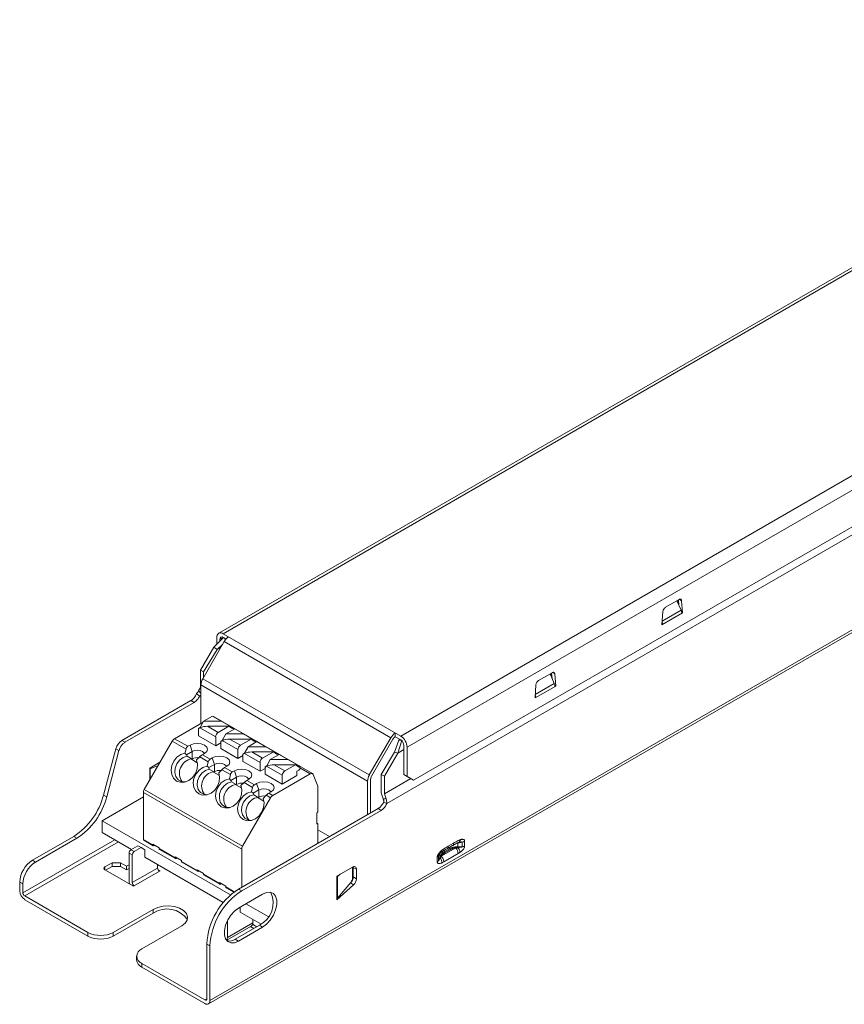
# Model space of a CAD drawing. Header units: millimetres. Extents: x 41 to 225, y 349 to 461.
# Tile 1 of 2: x 41 to 133, y 349 to 459. Entities that reach past the tile are written whole.
import ezdxf

# ---------------------------------------------------------------- set-up
doc = ezdxf.new("R2010")
doc.units = ezdxf.units.MM

msp = doc.modelspace()

# ---------------------------------------------------------------- linework, layer by layer
at = {"color": 7, "linetype": 'Continuous', "lineweight": 15}
for p, q in [((181.34, 459.04), (62.83, 390.63)), ((181.84, 458.99), (63.33, 390.58)), ((83.12, 379.15), (201.64, 447.56)), ((202.34, 446.34), (83.83, 377.92)), ((61.69, 349.29), (224.32, 443.18)), ((61.85, 349.66), (224.49, 443.54)), ((204.78, 442.78), (81.56, 371.65)), ((84.54, 374.25), (201.64, 441.85)), ((114.15, 394.39), (112.63, 393.52)), ((113.91, 394.26), (114.39, 393.2)), ((114.04, 394.33), (114.04, 393.98)), ((114.09, 394.36), (114.13, 393.77)), ((114.54, 392.9), (114.43, 394.26)), ((112.35, 393.05), (112.24, 391.58)), ((114.54, 392.9), (112.24, 391.58)), ((114.54, 392.9), (114.45, 392.95)), ((112.31, 391.62), (112.25, 391.65)), ((62.28, 389.09), (63.35, 390.16)), ((62.62, 390.17), (62.62, 389.43)), ((62.97, 389.78), (62.97, 389.97)), ((63.33, 390.58), (83.12, 379.15)), ((63.33, 390.17), (63.65, 389.98)), ((63.6, 389.93), (63.43, 390.11)), ((60.79, 386.52), (62.28, 389.09)), ((61.05, 385.56), (63.44, 389.7)), ((61.15, 386.31), (62.64, 388.8)), ((62.28, 389.09), (62.64, 388.8)), ((62.64, 388.8), (63.28, 389.42)), ((62.64, 388.8), (63.06, 389.05)), ((82.01, 378.97), (63.44, 389.7)), ((61.15, 386.31), (60.79, 386.52)), ((60.79, 384.56), (60.79, 386.52)), ((61.05, 385.56), (79.62, 374.83)), ((61.15, 385.73), (61.15, 386.31)), ((100.01, 386.23), (98.49, 385.35)), ((99.77, 386.09), (100.24, 385.03)), ((99.9, 386.16), (99.9, 385.81)), ((99.94, 386.19), (99.99, 385.6)), ((100.4, 384.74), (100.29, 386.09)), ((60.59, 384.21), (60.79, 384.56)), ((79.41, 374.14), (60.84, 384.86)), ((60.84, 380.57), (60.84, 384.86)), ((98.2, 384.89), (98.1, 383.41)), ((100.4, 384.74), (98.1, 383.41)), ((100.4, 384.74), (100.31, 384.79)), ((60.7, 383.6), (60.35, 383.9)), ((60.7, 383.6), (60.84, 383.67)), ((98.1, 383.49), (98.17, 383.45)), ((52.02, 378.67), (59.73, 383.12)), ((52.38, 378.47), (60.09, 382.92)), ((59.73, 383.12), (60.09, 382.92)), ((62.14, 381.4), (61.15, 380.83)), ((63.12, 380.83), (62.14, 381.4)), ((73.28, 374.98), (62.32, 381.31)), ((57.9, 378.87), (61.08, 380.71)), ((60.75, 380.11), (60.58, 380.01)), ((60.58, 380.01), (60.61, 380)), ((60.58, 380.01), (60.58, 379.2)), ((60.61, 380), (60.74, 380.08)), ((62.49, 379.07), (60.74, 380.08)), ((61.15, 380.83), (60.75, 380.11)), ((60.75, 380.11), (60.8, 380.11)), ((63.12, 380.83), (61.15, 380.83)), ((61.58, 380.25), (62.77, 379.56)), ((61.58, 380.25), (63.97, 380.25)), ((62.77, 379.56), (63.97, 380.25)), ((63.12, 380.83), (64.37, 380.11)), ((64.61, 379.97), (63.63, 379.4)), ((63.97, 380.25), (64.37, 380)), ((64.19, 380.11), (64.37, 380.11)), ((64.47, 380.05), (64.37, 380.11)), ((64.37, 380), (64.47, 380.05)), ((64.47, 380.05), (64.47, 379.89)), ((65.6, 379.4), (64.61, 379.97)), ((57.9, 378.87), (59.38, 378.02)), ((62.49, 378.09), (60.58, 379.2)), ((62.49, 378.09), (62.49, 379.07)), ((63.63, 379.4), (63.23, 378.68)), ((65.6, 379.4), (63.63, 379.4)), ((64.05, 378.83), (65.25, 378.14)), ((64.05, 378.83), (66.44, 378.83)), ((65.25, 378.14), (66.44, 378.83)), ((65.6, 379.4), (66.84, 378.68)), ((66.44, 378.83), (66.84, 378.57)), ((82.01, 378.97), (79.62, 374.83)), ((79.87, 374.69), (82.26, 378.83)), ((82.51, 379.09), (82.51, 379.5)), ((82.51, 379.09), (83.12, 378.74)), ((83.04, 378.79), (82.92, 378.72)), ((49.98, 372.59), (51.36, 377.75)), ((51.71, 377.55), (51.36, 377.75)), ((52.02, 378.67), (52.38, 378.47)), ((57.65, 378.61), (54.53, 373.21)), ((59.19, 377.72), (57.65, 378.61)), ((59.07, 377.24), (59.19, 377.72)), ((59.63, 378.16), (59.38, 378.02)), ((59.63, 378.16), (59.87, 377.44)), ((63.06, 378.42), (62.49, 378.09)), ((63.23, 378.68), (63.06, 378.58)), ((63.06, 378.58), (63.08, 378.57)), ((63.06, 378.58), (63.06, 377.77)), ((64.96, 376.67), (63.06, 377.77)), ((63.08, 378.57), (63.22, 378.65)), ((64.96, 377.65), (63.22, 378.65)), ((63.23, 378.68), (63.27, 378.68)), ((66.1, 377.97), (65.7, 377.25)), ((67.09, 378.54), (66.1, 377.97)), ((68.07, 377.97), (66.1, 377.97)), ((66.67, 378.68), (66.84, 378.68)), ((66.94, 378.62), (66.84, 378.68)), ((66.84, 378.57), (66.94, 378.62)), ((66.94, 378.62), (66.94, 378.46)), ((68.07, 377.97), (67.09, 378.54)), ((68.07, 377.97), (69.32, 377.25)), ((82.92, 378.72), (82.43, 377.37)), ((83.23, 378.66), (82.79, 377.26)), ((82.92, 378.72), (83.18, 378.71)), ((83.48, 378.13), (83.48, 374.86)), ((83.83, 374.66), (83.83, 377.92)), ((50.34, 372.38), (51.71, 377.55)), ((59.07, 377.24), (59.24, 377.08)), ((59.24, 377.08), (59.87, 377.44)), ((59.31, 376.91), (59.24, 377.08)), ((59.31, 376.91), (59.81, 376.62)), ((59.78, 376.57), (59.81, 376.62)), ((59.87, 376.62), (59.78, 376.57)), ((59.87, 377.44), (59.87, 376.62)), ((60.71, 376.84), (60.35, 376.5)), ((61.66, 376.29), (60.71, 376.84)), ((61.01, 377.08), (61.25, 377.22)), ((61.01, 377.08), (61.86, 376.59)), ((61.86, 376.59), (62.1, 376.73)), ((62.1, 376.73), (62.35, 376.01)), ((64.96, 376.67), (64.96, 377.65)), ((65.53, 376.99), (64.96, 376.67)), ((65.7, 377.25), (65.53, 377.16)), ((65.53, 377.16), (65.56, 377.14)), ((65.53, 377.16), (65.53, 376.34)), ((65.56, 377.14), (65.69, 377.22)), ((67.44, 376.22), (65.69, 377.22)), ((65.7, 377.25), (65.75, 377.25)), ((66.53, 377.4), (67.72, 376.71)), ((66.53, 377.4), (68.92, 377.4)), ((67.72, 376.71), (68.92, 377.4)), ((69.56, 377.11), (68.58, 376.55)), ((68.92, 377.4), (69.32, 377.14)), ((69.14, 377.25), (69.32, 377.25)), ((69.42, 377.2), (69.32, 377.25)), ((69.32, 377.14), (69.42, 377.2)), ((69.42, 377.2), (69.42, 377.03)), ((70.55, 376.55), (69.56, 377.11)), ((82.43, 377.37), (80.95, 374.88)), ((82.79, 377.26), (81.3, 374.68)), ((82.79, 377.26), (82.43, 377.37)), ((83.48, 377.66), (82.79, 377.26)), ((56.28, 376.24), (55.14, 375.58)), ((55.14, 375.58), (55.14, 374.26)), ((55.18, 375.52), (56.07, 375.88)), ((59.78, 376.57), (60.44, 376.19)), ((60.35, 376.5), (60.37, 376.42)), ((61.54, 375.81), (61.66, 376.29)), ((61.54, 375.81), (61.72, 375.65)), ((61.72, 375.65), (62.35, 376.01)), ((61.78, 375.48), (61.72, 375.65)), ((62.35, 376.01), (62.35, 375.2)), ((63.73, 375.79), (63.48, 375.65)), ((63.48, 375.65), (64.33, 375.16)), ((67.44, 375.24), (65.53, 376.34)), ((67.44, 375.24), (67.44, 376.22)), ((68.01, 375.56), (67.44, 375.24)), ((68.18, 375.83), (68.01, 375.73)), ((68.01, 375.73), (68.03, 375.71)), ((68.01, 375.73), (68.01, 374.91)), ((68.03, 375.71), (68.17, 375.8)), ((69.91, 374.79), (68.17, 375.8)), ((68.58, 376.55), (68.18, 375.83)), ((68.18, 375.83), (68.22, 375.83)), ((70.55, 376.55), (68.58, 376.55)), ((69, 375.97), (70.2, 375.28)), ((69, 375.97), (71.39, 375.97)), ((70.2, 375.28), (71.39, 375.97)), ((70.55, 376.55), (71.79, 375.83)), ((71.39, 375.97), (71.79, 375.71)), ((71.62, 375.83), (71.79, 375.83)), ((71.89, 375.77), (71.79, 375.83)), ((71.79, 375.71), (71.89, 375.77)), ((71.89, 375.77), (71.89, 375.6)), ((61.78, 375.48), (62.28, 375.19)), ((62.35, 375.2), (62.26, 375.14)), ((62.26, 375.14), (62.28, 375.19)), ((62.26, 375.14), (62.91, 374.76)), ((63.18, 375.41), (62.83, 375.07)), ((62.83, 375.07), (62.85, 374.99)), ((64.14, 374.86), (63.18, 375.41)), ((64.02, 374.38), (64.14, 374.86)), ((64.19, 374.22), (64.82, 374.58)), ((64.33, 375.16), (64.58, 375.3)), ((64.58, 375.3), (64.82, 374.58)), ((64.82, 374.58), (64.82, 373.77)), ((69.91, 373.81), (68.01, 374.91)), ((73.03, 374.96), (68.86, 372.55)), ((69.91, 373.81), (69.91, 374.79)), ((71.54, 374.75), (69.91, 373.81)), ((71.75, 375.36), (71.54, 375.24)), ((71.54, 374.75), (71.54, 375.24)), ((73.87, 373.56), (73.37, 374.88)), ((80.95, 374.88), (81.3, 374.68)), ((80.95, 374.88), (80.95, 372.93)), ((81.3, 374.68), (81.3, 372.72)), ((84.24, 374.42), (81.3, 372.72)), ((83.83, 374.66), (83.48, 374.86)), ((83.48, 374.86), (84.19, 374.45)), ((84.54, 374.25), (83.83, 374.66)), ((84.19, 374.45), (84.54, 374.25)), ((64.02, 374.38), (64.19, 374.22)), ((64.26, 374.05), (64.19, 374.22)), ((64.26, 374.05), (64.76, 373.76)), ((64.82, 373.77), (64.73, 373.71)), ((64.73, 373.71), (64.76, 373.76)), ((64.73, 373.71), (65.39, 373.34)), ((65.66, 373.99), (65.3, 373.64)), ((65.3, 373.64), (65.32, 373.57)), ((66.61, 373.44), (65.66, 373.99)), ((66.2, 374.36), (65.96, 374.22)), ((65.96, 374.22), (66.81, 373.73)), ((66.61, 373.44), (66.49, 372.95)), ((66.81, 373.73), (67.05, 373.87)), ((67.05, 373.87), (67.3, 373.15)), ((73.87, 370.7), (73.87, 373.56)), ((79.41, 374.14), (79.41, 370.4)), ((79.77, 370.6), (79.77, 374.34)), ((54.43, 372.38), (49.83, 369.72)), ((49.98, 372.59), (50.34, 372.38)), ((65.39, 366.54), (54.43, 372.86)), ((54.43, 367.64), (54.43, 372.86)), ((54.53, 373.21), (65.49, 366.88)), ((65.49, 366.88), (68.61, 372.28)), ((66.67, 372.79), (66.49, 372.95)), ((67.3, 373.15), (66.67, 372.79)), ((66.67, 372.79), (66.73, 372.62)), ((67.23, 372.33), (66.73, 372.62)), ((67.3, 372.34), (67.21, 372.29)), ((67.23, 372.33), (67.21, 372.29)), ((67.21, 372.29), (67.86, 371.91)), ((67.3, 373.15), (67.3, 372.34)), ((67.78, 372.21), (68.13, 372.56)), ((67.78, 372.21), (67.8, 372.14)), ((68.61, 372.28), (68.13, 372.56)), ((68.68, 372.93), (68.43, 372.79)), ((68.43, 372.79), (68.86, 372.55)), ((81.18, 372.15), (80.98, 372.72)), ((81.3, 372.72), (81.5, 372.15)), ((81.5, 372.15), (81.18, 372.15)), ((80.59, 371.08), (65.04, 362.1)), ((80.95, 370.87), (65.39, 361.89)), ((73.77, 370.52), (73.77, 369.46)), ((80.95, 370.87), (80.59, 371.08)), ((49.83, 369.72), (64.15, 361.46)), ((49.83, 368.42), (49.83, 369.72)), ((73.77, 369.46), (73.87, 369.4)), ((73.87, 367.2), (73.87, 369.4)), ((42.05, 365.32), (46.66, 367.98)), ((46.66, 367.98), (47.01, 367.78)), ((53.12, 366.52), (49.83, 368.42)), ((73.87, 368.69), (75.17, 367.95)), ((42.41, 365.12), (47.01, 367.78)), ((53.05, 366.48), (53.83, 366.93)), ((53.4, 366.28), (54.18, 366.72)), ((53.83, 366.93), (54.18, 366.72)), ((54.18, 366.72), (54.61, 366.48)), ((54.43, 367.64), (55.49, 367.03)), ((54.47, 367.55), (55.53, 366.94)), ((55.49, 367.11), (56.2, 366.7)), ((55.49, 367.03), (55.49, 367.11)), ((55.7, 366.99), (55.63, 366.95)), ((56.2, 366.7), (56.2, 366.62)), ((88.3, 366.6), (88.9, 366.95)), ((88.42, 366.87), (89.02, 367.22)), ((89.5, 367.23), (89.31, 367.18)), ((89.98, 367.35), (89.5, 367.23)), ((89.5, 367.23), (89.5, 366.82)), ((89.98, 366.82), (89.5, 366.82)), ((89.98, 366.82), (89.98, 367.35)), ((90.25, 367.44), (90.25, 366.91)), ((52.84, 363.03), (52.84, 366.11)), ((53.19, 365.91), (52.84, 366.11)), ((53.05, 366.48), (53.4, 366.28)), ((53.19, 362.82), (53.19, 365.91)), ((54.61, 366.48), (54.61, 365.66)), ((63.34, 360.62), (54.61, 365.66)), ((56.2, 366.62), (57.96, 365.6)), ((56.24, 366.53), (58.01, 365.51)), ((57.96, 365.68), (58.67, 365.27)), ((57.96, 365.6), (57.96, 365.68)), ((65.39, 366.54), (65.39, 362.3)), ((87.2, 365.14), (87.2, 365.67)), ((87.35, 365.83), (87.35, 365.3)), ((87.35, 365.3), (87.48, 365.66)), ((87.64, 365.76), (89.25, 366.69)), ((89.53, 366.06), (87.92, 365.13)), ((88.6, 366.6), (88, 366.25)), ((88.05, 366.14), (88.65, 366.49)), ((42.05, 365.32), (42.41, 365.12)), ((50.96, 365.04), (50.15, 364.58)), ((50.96, 364.63), (50.22, 364.21)), ((51.89, 365.04), (50.96, 365.04)), ((50.96, 364.63), (50.96, 365.04)), ((51.89, 364.63), (50.96, 364.63)), ((52.56, 364.66), (51.89, 365.04)), ((51.89, 364.63), (51.89, 365.04)), ((52.56, 364.25), (51.89, 364.63)), ((52.84, 364.82), (52.56, 364.66)), ((52.56, 364.25), (52.56, 364.66)), ((56.02, 364.85), (56.02, 364.45)), ((58.18, 365.56), (58.11, 365.52)), ((58.67, 365.27), (58.67, 365.19)), ((58.67, 365.19), (60.44, 364.17)), ((58.71, 365.1), (60.48, 364.08)), ((76, 363.54), (77.76, 364.56)), ((77.76, 364.49), (77.76, 364.55)), ((77.83, 364.59), (77.83, 364.52)), ((78.19, 364.31), (77.83, 364.52)), ((77.83, 364.52), (77.83, 363.45)), ((50.15, 364.25), (53.33, 362.41)), ((52.84, 364.41), (52.56, 364.25)), ((56.02, 364.45), (53.19, 362.82)), ((53.33, 362.41), (56.3, 364.13)), ((56.3, 364.13), (56.07, 364.26)), ((60.44, 364.25), (61.15, 363.85)), ((60.44, 364.17), (60.44, 364.25)), ((60.65, 364.13), (60.58, 364.09)), ((61.15, 363.85), (61.15, 363.76)), ((61.15, 363.76), (62.91, 362.74)), ((61.19, 363.67), (62.96, 362.65)), ((76, 360.92), (76, 363.54)), ((76.38, 363.76), (76.09, 363.52)), ((76.09, 363.52), (76.09, 361.09)), ((77.76, 363.42), (77.76, 364.49)), ((78.19, 363.24), (77.83, 363.45)), ((78.19, 364.31), (78.19, 363.24)), ((40.99, 362.67), (40.64, 362.87)), ((40.64, 361.9), (40.64, 362.87)), ((40.99, 361.7), (40.99, 362.67)), ((62.91, 362.83), (63.62, 362.42)), ((62.91, 362.74), (62.91, 362.83)), ((63.13, 362.7), (63.06, 362.66)), ((63.62, 362.42), (63.62, 362.34)), ((77.87, 362.59), (76, 360.92)), ((76.09, 361.09), (77.55, 362.85)), ((77.52, 362.79), (77.44, 362.72)), ((77.87, 362.59), (77.52, 362.79)), ((77.57, 362.88), (77.63, 362.91)), ((48.24, 357.27), (41.21, 361.33)), ((63.66, 362.24), (64.51, 361.75)), ((65.04, 362.1), (65.39, 361.89)), ((65.04, 359.98), (67.72, 361.53)), ((48.24, 356.86), (41.21, 360.92)), ((65.87, 360.47), (68.36, 359.03)), ((55.52, 359.84), (51.07, 357.27)), ((55.52, 359.43), (51.07, 356.86)), ((55.52, 359.43), (55.52, 359.84)), ((65.21, 359.54), (65.21, 360.09)), ((67.56, 358.19), (65.21, 359.54)), ((54.25, 355.43), (58.71, 358.01)), ((63.75, 356.4), (66.46, 357.97)), ((63.8, 358.59), (63.8, 356.7)), ((63.8, 356.7), (66.63, 358.33)), ((67.37, 358.06), (64.68, 356.51)), ((67.09, 357.9), (66.61, 358.18)), ((66.63, 358.33), (66.63, 358.72)), ((67.37, 358.06), (67.72, 357.86)), ((48.24, 356.86), (48.24, 357.27)), ((51.07, 357.27), (51.07, 356.86)), ((67.72, 357.86), (65.04, 356.31)), ((66.73, 357.7), (66.37, 357.91)), ((61.85, 355.77), (61.5, 355.97)), ((61.5, 355.97), (61.5, 349.86)), ((61.85, 349.66), (61.85, 355.77)), ((63.63, 356.47), (63.93, 356.3)), ((65.04, 356.31), (64.68, 356.51)), ((53.67, 354.62), (53.67, 354.21)), ((54.25, 353.8), (54.25, 353.39)), ((61.29, 349.74), (54.25, 353.8)), ((61.29, 349.33), (54.25, 353.39))]:
    msp.add_line(p, q, dxfattribs=at)
at = {"color": 8, "linetype": 'Continuous', "lineweight": 15}
for p, q in [((114.43, 394.26), (114.17, 394.41)), ((112.27, 391.98), (114.39, 393.2)), ((62.97, 389.97), (63.33, 390.17)), ((100.29, 386.09), (100.03, 386.24)), ((98.13, 383.81), (100.24, 385.03)), ((60.84, 383.93), (60.59, 384.21)), ((64.48, 379.9), (64.47, 379.9)), ((66.95, 378.47), (66.94, 378.47)), ((69.43, 377.04), (69.42, 377.04)), ((55.18, 374.33), (55.18, 375.52)), ((73.03, 374.96), (71.89, 375.61)), ((51.23, 367.61), (40.99, 361.7)), ((41.21, 361.33), (51.66, 367.37)), ((88.6, 366.77), (88.6, 366.6)), ((87.35, 365.83), (87.42, 365.96)), ((87.48, 365.66), (87.48, 366.03)), ((88, 366.25), (88, 366.42)), ((50.15, 364.25), (50.15, 364.58)), ((63.62, 362.34), (64.57, 361.79)), ((61.5, 349.86), (61.29, 349.74))]:
    msp.add_line(p, q, dxfattribs=at)
at = {"color": 7, "linetype": 'Continuous', "lineweight": 15, "flags": 128}
for points in [[(114.43, 394.26), (114.42, 394.31), (114.4, 394.36), (114.38, 394.39), (114.34, 394.42), (114.3, 394.43), (114.25, 394.43), (114.2, 394.42), (114.15, 394.39)], [(100.29, 386.09), (100.28, 386.15), (100.26, 386.19), (100.23, 386.23), (100.2, 386.25), (100.16, 386.27), (100.11, 386.27), (100.06, 386.25), (100.01, 386.23)], [(59.63, 378.16), (60, 378.3), (60.44, 378.35), (60.88, 378.3), (61.25, 378.16), (61.5, 377.94), (61.59, 377.69), (61.5, 377.43), (61.25, 377.22)], [(60.35, 376.5), (60.46, 376.02), (60.42, 375.5), (60.23, 374.99), (59.91, 374.55), (59.5, 374.22), (59.03, 374.03), (58.56, 374.01), (58.14, 374.15), (57.8, 374.45), (57.59, 374.86), (57.52, 375.36), (57.6, 375.88), (57.82, 376.38), (58.17, 376.8), (58.6, 377.09), (59.07, 377.24)], [(59.1, 374.05), (58.68, 374.1), (58.32, 374.3), (58.06, 374.65), (57.95, 375.1), (57.98, 375.58), (58.16, 376.06), (58.47, 376.47), (58.87, 376.76), (59.31, 376.91)], [(59.87, 377.44), (60.13, 377.54), (60.44, 377.58), (60.75, 377.54), (61.01, 377.44), (61.18, 377.29), (61.23, 377.2)], [(62.1, 376.73), (62.47, 376.87), (62.91, 376.92), (63.35, 376.87), (63.73, 376.73), (63.98, 376.51), (64.06, 376.26), (63.98, 376), (63.73, 375.79)], [(62.83, 375.07), (62.93, 374.59), (62.89, 374.07), (62.7, 373.56), (62.38, 373.12), (61.97, 372.79), (61.51, 372.6), (61.04, 372.58), (60.61, 372.72), (60.28, 373.02), (60.06, 373.44), (59.99, 373.93), (60.07, 374.45), (60.3, 374.95), (60.64, 375.37), (61.07, 375.66), (61.54, 375.81)], [(62.35, 376.01), (62.61, 376.11), (62.91, 376.15), (63.22, 376.11), (63.48, 376.01), (63.65, 375.86), (63.7, 375.77)], [(64.58, 375.3), (64.95, 375.44), (65.39, 375.49), (65.83, 375.44), (66.2, 375.3), (66.45, 375.08), (66.54, 374.83), (66.45, 374.57), (66.2, 374.36)], [(61.57, 372.62), (61.16, 372.67), (60.79, 372.88), (60.54, 373.22), (60.42, 373.67), (60.46, 374.16), (60.64, 374.63), (60.94, 375.04), (61.34, 375.33), (61.78, 375.48)], [(64.82, 374.58), (65.08, 374.68), (65.39, 374.72), (65.7, 374.68), (65.95, 374.58), (66.13, 374.43), (66.17, 374.34)], [(73.37, 374.88), (73.34, 374.92), (73.32, 374.96), (73.28, 374.98), (73.24, 375), (73.19, 375), (73.14, 375), (73.09, 374.98), (73.03, 374.96)], [(65.3, 373.64), (65.41, 373.16), (65.36, 372.64), (65.18, 372.13), (64.86, 371.69), (64.45, 371.36), (63.98, 371.17), (63.51, 371.15), (63.09, 371.29), (62.75, 371.59), (62.54, 372.01), (62.47, 372.5), (62.55, 373.02), (62.77, 373.52), (63.12, 373.94), (63.55, 374.24), (64.02, 374.38)], [(64.05, 371.19), (63.63, 371.24), (63.27, 371.45), (63.01, 371.79), (62.9, 372.24), (62.93, 372.73), (63.11, 373.2), (63.42, 373.61), (63.82, 373.91), (64.26, 374.05)], [(67.05, 373.87), (67.42, 374.01), (67.86, 374.06), (68.3, 374.01), (68.68, 373.87), (68.93, 373.65), (69.01, 373.4), (68.93, 373.15), (68.68, 372.93)], [(67.3, 373.15), (67.56, 373.25), (67.86, 373.29), (68.17, 373.25), (68.43, 373.15), (68.6, 373), (68.65, 372.91)], [(66.49, 372.95), (66.02, 372.81), (65.59, 372.51), (65.25, 372.09), (65.02, 371.6), (64.94, 371.07), (65.01, 370.58), (65.23, 370.16), (65.56, 369.87), (65.99, 369.72), (66.46, 369.74), (66.92, 369.93), (67.33, 370.26), (67.65, 370.7), (67.84, 371.21), (67.88, 371.73), (67.78, 372.21)], [(66.73, 372.62), (66.29, 372.48), (65.89, 372.18), (65.59, 371.78), (65.41, 371.3), (65.37, 370.81), (65.49, 370.37), (65.74, 370.02), (66.11, 369.81), (66.52, 369.76)], [(81.56, 371.65), (81.39, 371.7), (81.21, 371.76)], [(67.72, 361.53), (68.17, 361.72), (68.58, 361.74), (68.92, 361.59), (69.17, 361.3), (69.3, 360.87), (69.3, 360.35), (69.17, 359.77), (68.92, 359.19), (68.58, 358.65), (68.17, 358.19), (67.72, 357.86)], [(58.71, 358.01), (59.09, 358.3), (59.31, 358.65), (59.36, 359.02), (59.22, 359.38), (58.92, 359.7), (58.46, 359.96), (57.9, 360.14), (57.28, 360.22), (56.64, 360.19), (56.04, 360.06), (55.52, 359.84)], [(65.04, 356.31), (64.59, 356.12), (64.18, 356.1), (63.83, 356.25), (63.59, 356.55), (63.46, 356.98), (63.46, 357.5), (63.59, 358.07), (63.83, 358.66), (64.18, 359.2), (64.59, 359.65), (65.04, 359.98)]]:
    msp.add_lwpolyline(points, dxfattribs=at)
at = {"color": 7, "linetype": 'Continuous', "lineweight": 15}
for centre, radius, start, end in [((112.97, 392.99), 0.622, 122.8009, 174.311), ((63.05, 390.24), 0.437, 50.7967, 189.214), ((63.19, 390), 0.218, 50.7967, 189.214), ((64.7, 389), 1.44, 121.9547, 151.1444), ((62.28, 384.81), 1.44, 148.8563, 178.0435), ((98.82, 384.83), 0.622, 122.8009, 174.311), ((62.24, 381.16), 0.174, 60.2163, 82.9867), ((61.53, 378.4), 1.85, 88.466, 114.9737), ((58.28, 378.26), 0.721, 121.9547, 151.1444), ((63.1, 379.05), 0.615, 122.6055, 177.3945), ((64, 376.97), 1.85, 88.466, 114.9737), ((83.28, 378.28), 1.44, 121.9547, 151.1444), ((82.89, 378.48), 0.721, 121.9547, 151.1444), ((82.3, 377.85), 1.54, 2.6055, 57.3945), ((52.87, 377.36), 1.56, 122.8922, 165.4815), ((53.23, 377.15), 1.56, 122.8922, 165.4815), ((59.63, 377.63), 0.457, 123.1991, 168.7852), ((65.58, 377.62), 0.615, 122.6055, 177.3945), ((82.71, 378.09), 0.768, 2.6055, 57.3945), ((60.07, 375.02), 1.62, 99.2747, 215.9482), ((60.44, 375.52), 1.24, 82.0015, 117.1689), ((61.86, 375.67), 1.65, 121.1303, 134.453), ((62.11, 376.2), 0.457, 123.1991, 168.7852), ((66.48, 375.54), 1.85, 88.466, 114.9737), ((68.05, 376.19), 0.615, 122.6055, 177.3945), ((55.3, 375.22), 0.32, 111.859, 119.8323), ((64.34, 374.24), 1.65, 121.1303, 134.453), ((68.95, 374.12), 1.85, 88.466, 114.9737), ((71.59, 375.62), 0.307, 302.6055, 357.3945), ((62.54, 373.59), 1.62, 99.2747, 215.9482), ((62.91, 374.09), 1.24, 82.0015, 117.1689), ((64.58, 374.78), 0.457, 123.1991, 168.7852), ((70.53, 374.76), 0.615, 122.6055, 177.3945), ((80.86, 374.09), 1.44, 148.8563, 178.0435), ((80.49, 374.31), 0.721, 148.8563, 178.0435), ((65.02, 372.16), 1.62, 99.2747, 215.9482), ((65.39, 372.67), 1.24, 82.0015, 117.1689), ((66.81, 372.81), 1.65, 121.1303, 134.453), ((67.06, 373.35), 0.457, 123.1991, 168.7852), ((42.42, 374.54), 7.82, 302.8922, 345.4815), ((42.77, 374.34), 7.82, 302.8922, 345.4815), ((55.15, 372.84), 0.721, 148.8563, 178.0435), ((67.49, 370.74), 1.62, 99.2747, 215.9482), ((67.86, 371.24), 1.24, 82.0015, 117.1689), ((69.29, 371.38), 1.65, 121.1303, 134.453), ((69.24, 371.93), 0.721, 121.9547, 151.1444), ((81.58, 372.94), 0.632, 180.9157, 199.8085), ((74, 370.51), 0.231, 122.6055, 177.3945), ((73.83, 369.45), 0.0655, 170.786, 309.2033), ((54.53, 367.63), 0.0986, 173.7012, 234.9867), ((55.58, 367.02), 0.0873, 170.786, 309.2033), ((66.11, 366.51), 0.721, 148.8563, 178.0435), ((89.87, 367.59), 0.781, 277.9773, 298.8889), ((53.3, 366.09), 0.461, 122.6055, 177.3945), ((53.65, 365.89), 0.461, 122.6055, 177.3945), ((56.29, 366.61), 0.0986, 173.7011, 234.9867), ((88.59, 366.02), 0.938, 2.8931, 45.4807), ((43.71, 362.73), 3.07, 122.6055, 177.3945), ((44.06, 362.53), 3.07, 122.6055, 177.3945), ((50.21, 364.41), 0.175, 110.7834, 249.2166), ((58.05, 365.59), 0.0873, 170.786, 309.2033), ((58.77, 365.18), 0.0986, 173.7012, 234.9867), ((77.93, 364.35), 0.262, 350.786, 129.2033), ((56.48, 364.48), 0.461, 182.6055, 237.3945), ((60.53, 364.16), 0.0873, 170.786, 309.2033), ((61.24, 363.75), 0.0986, 173.7012, 234.9867), ((75.67, 364.03), 0.658, 299.7831, 309.2717), ((76.9, 363.49), 0.94, 311.6284, 357.0654), ((76.8, 363.45), 0.964, 321.1484, 357.9231), ((53.89, 363.05), 1.05, 181.2262, 201.9022), ((53.65, 362.84), 0.461, 182.6055, 237.3945), ((63, 362.73), 0.0873, 170.786, 309.2033), ((63.72, 362.33), 0.0986, 173.7012, 234.9867), ((77.25, 363.29), 0.94, 311.6284, 357.0654), ((41.87, 361.96), 1.23, 182.6055, 237.3945), ((41.45, 361.72), 0.461, 182.6055, 237.3945), ((69.18, 355.63), 7.68, 122.6055, 177.3945), ((69.53, 355.42), 7.68, 122.6055, 177.3945), ((66.1, 360.57), 2.8, 296.8118, 24.4168), ((57.06, 357.09), 2.8, 35.594, 123.1847), ((66.23, 358.29), 0.394, 305.0133, 6.2988), ((49.66, 360), 3.07, 242.6097, 297.3903), ((49.66, 359.59), 3.07, 242.6097, 297.3903), ((63.32, 356.68), 0.482, 327.324, 2.6798), ((64, 357.5), 1.2, 258.016, 304.8879), ((54.56, 354.62), 0.873, 110.7834, 249.2166), ((54.67, 354.31), 1.01, 185.6948, 245.6253), ((61.37, 349.84), 0.131, 230.7967, 9.214), ((61.51, 349.6), 0.349, 230.7967, 9.214)]:
    msp.add_arc(centre, radius, start, end, dxfattribs=at)
at = {"color": 8, "linetype": 'Continuous', "lineweight": 15}
msp.add_arc((88.73, 367.19), 0.293, 304.6467, 6.6661, dxfattribs=at)
at = {"color": 7, "linetype": 'Continuous', "lineweight": 15}
for points in [[(114.39, 393.2), (114.43, 393.08), (114.46, 392.97), (114.47, 392.86)], [(100.24, 385.03), (100.29, 384.92), (100.32, 384.8), (100.32, 384.7)], [(60.35, 383.9), (60.45, 384.01), (60.54, 384.12), (60.59, 384.21)], [(81.5, 372.15), (81.55, 371.99), (81.57, 371.82), (81.56, 371.65)], [(89.5, 367.23), (89.49, 367.26), (89.5, 367.28), (89.5, 367.28)], [(89.49, 366.72), (89.49, 366.75), (89.49, 366.79), (89.5, 366.82)], [(89.82, 366.76), (89.72, 366.74), (89.61, 366.73), (89.49, 366.72)], [(89.5, 367.28), (89.57, 367.29), (89.64, 367.31), (89.7, 367.32)], [(89.98, 367.35), (90.08, 367.36), (90.18, 367.39), (90.25, 367.44)], [(87.2, 365.67), (87.27, 365.72), (87.33, 365.77), (87.35, 365.83)], [(87.48, 365.66), (87.48, 365.63), (87.5, 365.6), (87.53, 365.59)], [(87.64, 365.76), (87.6, 365.7), (87.56, 365.64), (87.53, 365.59)], [(88.05, 366.14), (88.02, 366.17), (88, 366.22), (88, 366.25)], [(88.6, 366.6), (88.6, 366.56), (88.62, 366.52), (88.65, 366.49)], [(89.25, 366.69), (89.03, 366.66), (88.82, 366.59), (88.65, 366.49)], [(87.35, 365.3), (87.33, 365.24), (87.27, 365.19), (87.2, 365.14)], [(76.09, 361.09), (76.06, 361.06), (76.03, 361.03), (76, 361.01)]]:
    msp.add_open_spline(points, degree=3, dxfattribs=at)
for points, knots in [([(112.31, 391.62), (112.31, 391.67), (112.31, 391.78), (112.28, 391.89), (112.27, 391.94)], [0, 0, 0, 0, 0.549085, 1, 1, 1, 1]), ([(59.73, 383.12), (59.85, 383.19), (59.98, 383.3), (60.2, 383.58), (60.29, 383.74), (60.35, 383.9)], [0, 0, 0, 0, 0.5, 0.5, 1, 1, 1, 1]), ([(60.09, 382.92), (60.15, 382.96), (60.21, 383), (60.33, 383.1), (60.39, 383.16), (60.5, 383.29), (60.55, 383.35), (60.63, 383.47), (60.67, 383.53), (60.7, 383.6)], [0, 0, 0, 0, 0.25, 0.25, 0.5, 0.5, 0.75, 0.75, 1, 1, 1, 1]), ([(60.7, 383.6), (60.71, 383.6), (60.73, 383.62), (60.77, 383.66), (60.81, 383.7), (60.83, 383.73), (60.84, 383.75)], [0, 0, 0, 0, 0.156284, 0.321157, 0.699311, 1, 1, 1, 1]), ([(98.17, 383.45), (98.17, 383.51), (98.17, 383.61), (98.14, 383.72), (98.12, 383.77)], [0, 0, 0, 0, 0.549085, 1, 1, 1, 1]), ([(81.21, 371.76), (81.18, 371.7), (81.14, 371.64), (81.1, 371.57), (81.07, 371.54), (81.05, 371.51), (81.03, 371.48), (81, 371.45), (80.98, 371.42), (80.95, 371.38), (80.92, 371.35), (80.89, 371.32), (80.86, 371.29), (80.83, 371.26), (80.81, 371.24), (80.78, 371.21), (80.75, 371.19), (80.71, 371.16), (80.68, 371.14), (80.65, 371.12), (80.62, 371.1), (80.59, 371.08)], [0, 0, 0, 0, 0.2515, 0.2515, 0.2515, 0.37725, 0.37725, 0.37725, 0.503, 0.503, 0.503, 0.62875, 0.62875, 0.62875, 0.7545, 0.7545, 0.7545, 0.88025, 0.88025, 0.88025, 0.9999942, 0.9999942, 0.9999942, 0.9999942]), ([(81.56, 371.65), (81.53, 371.57), (81.5, 371.49), (81.45, 371.42), (81.43, 371.38), (81.41, 371.34), (81.38, 371.3), (81.36, 371.26), (81.33, 371.23), (81.3, 371.19), (81.27, 371.16), (81.24, 371.12), (81.22, 371.09), (81.19, 371.06), (81.16, 371.03), (81.12, 371), (81.09, 370.98), (81.06, 370.95), (81.03, 370.93), (81, 370.91), (80.97, 370.89), (80.95, 370.87)], [0.0000335, 0.0000335, 0.0000335, 0.0000335, 0.2515, 0.2515, 0.2515, 0.37725, 0.37725, 0.37725, 0.503, 0.503, 0.503, 0.62875, 0.62875, 0.62875, 0.7545, 0.7545, 0.7545, 0.88025, 0.88025, 0.88025, 1.0000043, 1.0000043, 1.0000043, 1.0000043]), ([(81.21, 371.76), (81.21, 371.77), (81.22, 371.79), (81.23, 371.83), (81.24, 371.87), (81.24, 371.92), (81.23, 371.97), (81.22, 372.02), (81.2, 372.08), (81.19, 372.12), (81.18, 372.15)], [0, 0, 0, 0, 0.0892058, 0.1832713, 0.2857769, 0.3995089, 0.5265167, 0.6682752, 0.8258455, 1, 1, 1, 1]), ([(87.65, 366.38), (87.67, 366.39), (87.71, 366.43), (87.78, 366.48), (87.85, 366.53), (87.94, 366.59), (88.07, 366.67), (88.23, 366.76), (88.36, 366.84), (88.42, 366.87)], [0, 0, 0, 0, 0.080565, 0.167114, 0.259857, 0.376804, 0.511394, 0.757197, 1, 1, 1, 1]), ([(89.5, 366.82), (89.45, 366.82), (89.37, 366.82), (89.24, 366.8), (89.12, 366.78), (89.01, 366.76), (88.9, 366.73), (88.79, 366.69), (88.69, 366.65), (88.63, 366.61), (88.6, 366.6)], [0, 0, 0, 0, 0.128217, 0.255404, 0.381615, 0.506905, 0.631331, 0.754949, 0.877819, 1, 1, 1, 1]), ([(88.89, 366.94), (89.03, 367.03), (89.27, 367.17), (89.46, 367.25), (89.53, 367.28)], [0, 0, 0, 0, 0.595775, 1, 1, 1, 1]), ([(89.02, 367.22), (89.09, 367.26), (89.21, 367.33), (89.37, 367.42), (89.5, 367.49), (89.6, 367.54), (89.7, 367.58), (89.77, 367.61), (89.8, 367.62)], [0, 0, 0, 0, 0.242807, 0.488615, 0.622915, 0.740153, 0.876864, 1, 1, 1, 1]), ([(89.49, 366.72), (89.47, 366.72), (89.43, 366.71), (89.36, 366.7), (89.3, 366.69), (89.26, 366.69), (89.25, 366.69)], [0, 0, 0, 0, 0.250099, 0.536079, 0.84881, 1, 1, 1, 1]), ([(89.49, 366.72), (89.56, 366.65), (89.62, 366.56), (89.71, 366.37), (89.74, 366.28), (89.75, 366.21)], [0, 0, 0, 0, 0.5, 0.5, 1, 1, 1, 1]), ([(89.5, 367.28), (89.54, 367.28), (89.57, 367.29), (89.6, 367.31), (89.6, 367.31), (89.6, 367.31), (89.6, 367.31)], [0.7499601, 0.7499601, 0.7499601, 0.7499601, 0.9999212, 0.9999212, 0.9999212, 0.9999468, 0.9999468, 0.9999468, 0.9999468]), ([(89.57, 367.29), (89.57, 367.29), (89.57, 367.29), (89.57, 367.29), (89.57, 367.29)], [0, 0, 0, 0, 0.627108, 1, 1, 1, 1]), ([(89.7, 367.32), (89.77, 367.34), (89.84, 367.35), (89.95, 367.36), (89.99, 367.36), (89.98, 367.35)], [0, 0, 0, 0, 0.5, 0.5, 1, 1, 1, 1]), ([(90.25, 366.91), (90.25, 366.89), (90.25, 366.86), (90.24, 366.8), (90.22, 366.75), (90.19, 366.68), (90.14, 366.59), (90.06, 366.49), (89.96, 366.38), (89.87, 366.3), (89.8, 366.24), (89.77, 366.22), (89.75, 366.21)], [0, 0, 0, 0, 0.0676257, 0.1286034, 0.1910097, 0.2598338, 0.3731951, 0.5010697, 0.66728, 0.8568529, 0.9384872, 1, 1, 1, 1]), ([(89.8, 367.62), (89.82, 367.62), (89.87, 367.64), (89.94, 367.65), (90.02, 367.65), (90.11, 367.64), (90.19, 367.61), (90.23, 367.54), (90.24, 367.5), (90.25, 367.47), (90.25, 367.45), (90.25, 367.44)], [0, 0, 0, 0, 0.113388, 0.231121, 0.370452, 0.499169, 0.750846, 0.849449, 0.907021, 0.950479, 1, 1, 1, 1]), ([(89.98, 366.82), (89.99, 366.81), (89.98, 366.8), (89.91, 366.78), (89.87, 366.77), (89.82, 366.76)], [0, 0, 0, 0, 0.5, 0.5, 1, 1, 1, 1]), ([(87.2, 365.67), (87.2, 365.69), (87.2, 365.74), (87.22, 365.81), (87.25, 365.88), (87.29, 365.97), (87.38, 366.1), (87.48, 366.22), (87.58, 366.31), (87.63, 366.36), (87.65, 366.38)], [0, 0, 0, 0, 0.08746, 0.169894, 0.249893, 0.367038, 0.501481, 0.770553, 0.888886, 1, 1, 1, 1]), ([(87.35, 365.83), (87.35, 365.83), (87.35, 365.83), (87.35, 365.83), (87.35, 365.83), (87.35, 365.84), (87.35, 365.84), (87.36, 365.86), (87.37, 365.88), (87.38, 365.89), (87.38, 365.9)], [0, 0, 0, 0, 0.0263, 0.050541, 0.074514, 0.100064, 0.161408, 0.24249, 0.807786, 1, 1, 1, 1]), ([(87.38, 365.89), (87.38, 365.9), (87.39, 365.91), (87.42, 365.97), (87.47, 366.02), (87.54, 366.1), (87.58, 366.14), (87.62, 366.17)], [0, 0, 0, 0, 0.068514, 0.132544, 0.45931, 0.62517, 1, 1, 1, 1]), ([(88, 366.25), (87.97, 366.23), (87.91, 366.19), (87.83, 366.13), (87.75, 366.07), (87.68, 365.99), (87.62, 365.92), (87.57, 365.83), (87.52, 365.75), (87.49, 365.69), (87.48, 365.66)], [0, 0, 0, 0, 0.122181, 0.245051, 0.368669, 0.493095, 0.618385, 0.744596, 0.871783, 1, 1, 1, 1]), ([(87.61, 366.16), (87.72, 366.24), (87.95, 366.41), (88.18, 366.53), (88.3, 366.6)], [0, 0, 0, 0, 0.473585, 1, 1, 1, 1]), ([(88.05, 366.14), (88.02, 366.13), (87.96, 366.09), (87.88, 366.04), (87.8, 365.96), (87.71, 365.87), (87.66, 365.79), (87.64, 365.76)], [0, 0, 0, 0, 0.165145, 0.331486, 0.499803, 0.748908, 1, 1, 1, 1]), ([(87.64, 365.76), (87.68, 365.72), (87.71, 365.67), (87.75, 365.62), (87.78, 365.57), (87.82, 365.52), (87.84, 365.46), (87.87, 365.4), (87.89, 365.34), (87.9, 365.29), (87.91, 365.23), (87.92, 365.18), (87.92, 365.13)], [0, 0, 0, 0, 0.2499618, 0.2499618, 0.2499618, 0.4999618, 0.4999618, 0.4999618, 0.7499618, 0.7499618, 0.7499618, 0.9999618, 0.9999618, 0.9999618, 0.9999618]), ([(89.75, 366.21), (89.73, 366.19), (89.68, 366.16), (89.61, 366.11), (89.56, 366.08), (89.53, 366.06)], [0, 0, 0, 0, 0.299387, 0.632516, 1, 1, 1, 1]), ([(87.7, 365.02), (87.68, 365.01), (87.64, 365), (87.57, 364.97), (87.48, 364.95), (87.36, 364.94), (87.27, 364.97), (87.21, 365.04), (87.2, 365.09), (87.2, 365.13), (87.2, 365.14)], [0, 0, 0, 0, 0.075003, 0.158904, 0.33935, 0.499607, 0.730685, 0.865385, 0.935218, 1, 1, 1, 1]), ([(87.35, 365.3), (87.35, 365.3), (87.35, 365.3), (87.35, 365.29), (87.35, 365.29), (87.35, 365.29), (87.35, 365.29), (87.35, 365.29), (87.35, 365.29), (87.35, 365.29), (87.35, 365.28), (87.36, 365.29), (87.36, 365.29), (87.36, 365.29), (87.36, 365.29), (87.37, 365.3), (87.37, 365.3), (87.37, 365.3), (87.38, 365.31), (87.38, 365.31), (87.38, 365.32), (87.39, 365.33), (87.4, 365.34), (87.41, 365.35), (87.41, 365.37), (87.42, 365.38), (87.43, 365.4), (87.44, 365.41)], [0.3058929, 0.3058929, 0.3058929, 0.3058929, 0.3178615, 0.3178615, 0.3178615, 0.3326704, 0.3326704, 0.3326704, 0.3622881, 0.3622881, 0.3622881, 0.3919058, 0.3919058, 0.3919058, 0.4215235, 0.4215235, 0.4215235, 0.4511412, 0.4511412, 0.4511412, 0.4807589, 0.4807589, 0.4807589, 0.5399943, 0.5399943, 0.5399943, 0.5883638, 0.5883638, 0.5883638, 0.5883638]), ([(87.44, 365.41), (87.44, 365.41), (87.44, 365.42), (87.44, 365.42), (87.45, 365.44), (87.46, 365.45), (87.47, 365.47), (87.49, 365.51), (87.51, 365.55), (87.53, 365.59)], [0.1173208, 0.1173208, 0.1173208, 0.1173208, 0.1281867, 0.1281867, 0.1281867, 0.1874221, 0.1874221, 0.1874221, 0.3058929, 0.3058929, 0.3058929, 0.3058929]), ([(87.53, 365.59), (87.56, 365.55), (87.59, 365.5), (87.61, 365.46), (87.63, 365.41), (87.65, 365.36), (87.67, 365.31), (87.68, 365.26), (87.69, 365.21), (87.7, 365.16), (87.7, 365.11), (87.7, 365.06), (87.7, 365.02)], [0.0000287, 0.0000287, 0.0000287, 0.0000287, 0.2500005, 0.2500005, 0.2500005, 0.4999925, 0.4999925, 0.4999925, 0.7499844, 0.7499844, 0.7499844, 0.9999477, 0.9999477, 0.9999477, 0.9999477]), ([(87.92, 365.13), (87.88, 365.11), (87.8, 365.07), (87.73, 365.03), (87.7, 365.02)], [0, 0, 0, 0, 0.550638, 1, 1, 1, 1])]:
    msp.add_open_spline(points, degree=3, knots=knots, dxfattribs=at)
at = {"color": 8, "linetype": 'Continuous', "lineweight": 15}
for points, knots in [([(88.3, 366.6), (88.3, 366.61), (88.35, 366.62), (88.41, 366.71), (88.42, 366.82), (88.42, 366.87)], [0, 0, 0, 0, 0.092289, 0.546145, 1, 1, 1, 1]), ([(89.6, 367.31), (89.63, 367.33), (89.67, 367.35), (89.69, 367.38), (89.72, 367.41), (89.74, 367.45), (89.76, 367.49), (89.78, 367.53), (89.79, 367.57), (89.8, 367.62)], [0, 0, 0, 0, 0.2499696, 0.2499696, 0.2499696, 0.4999649, 0.4999649, 0.4999649, 0.7499601, 0.7499601, 0.7499601, 0.7499601]), ([(87.65, 366.38), (87.65, 366.34), (87.67, 366.28), (87.65, 366.21), (87.63, 366.18), (87.61, 366.17)], [0, 0, 0, 0, 0.359564, 0.741072, 1, 1, 1, 1])]:
    msp.add_open_spline(points, degree=3, knots=knots, dxfattribs=at)

doc.saveas('drawing.dxf')
